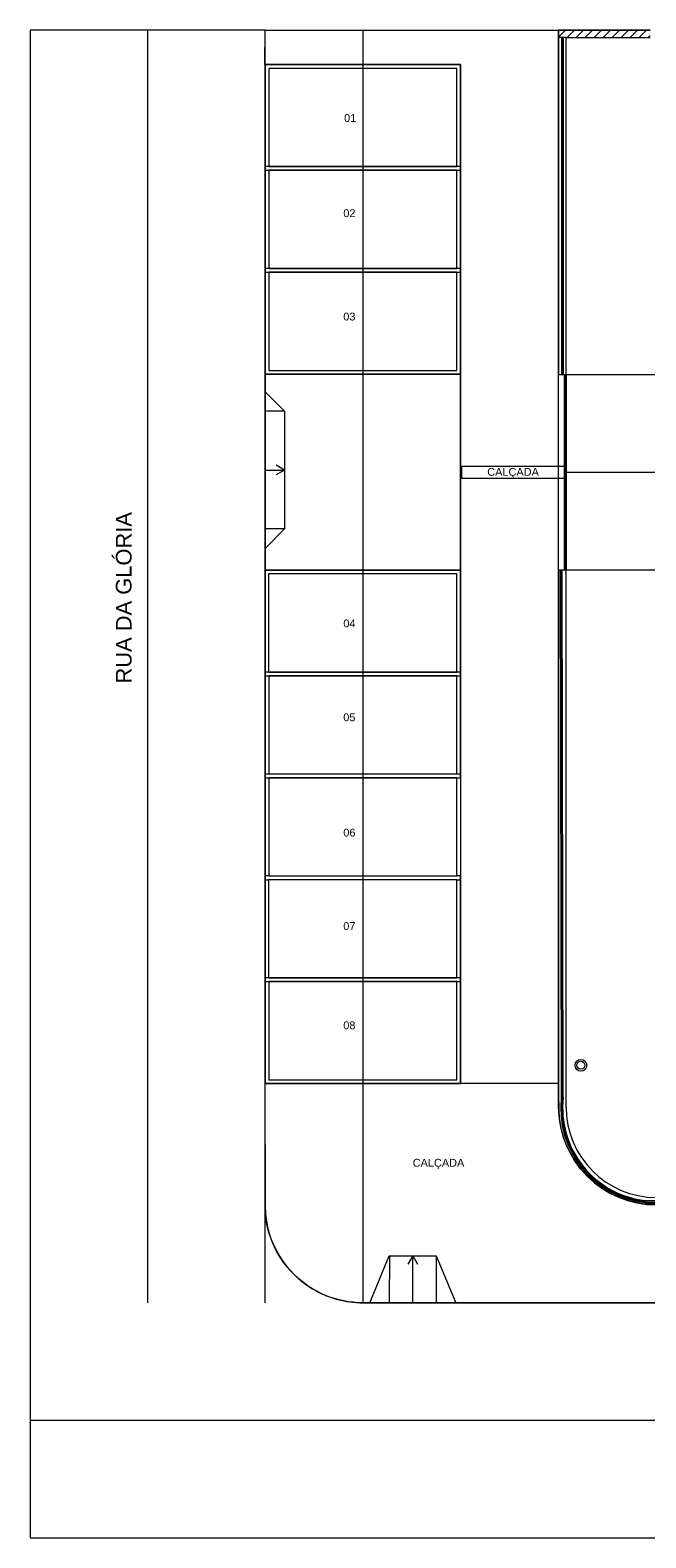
# Model space of a CAD drawing. Header units: millimetres. Extents: x 2826 to 3034, y 1533 to 1590.
# Tile 1 of 248: x 2908 to 2924, y 1533 to 1572. Entities that reach past the tile are written whole.
import ezdxf
from ezdxf.enums import TextEntityAlignment as Align

# ---------------------------------------------------------------- set-up
doc = ezdxf.new("R2010")
doc.units = ezdxf.units.MM
doc.layers.add('_Caneta_No__220', color=7, linetype='Continuous', lineweight=15, true_color=0x8a8a8a)
doc.styles.add('ESTILO_GERADO_2', font='arial.ttf')
pattern_1 = [(45, (15.86372, 12.64105), (-0.1149048, 0.1149048), [])]

# ---------------------------------------------------------------- blocks, each defined once
blk = doc.blocks.new('A$Cf44ad3b2')
at = {"layer": '_Caneta_No__220'}
h = blk.add_hatch(dxfattribs=at)
h.set_pattern_fill('TIJOLO_COMUM_0005', color=256, style=0, pattern_type=2)
h.set_pattern_definition(pattern_1)
h.paths.add_polyline_path([(13.69, 38.312), (13.5, 38.502), (13.5, 38.312)])
h = blk.add_hatch(dxfattribs=at)
h.set_pattern_fill('TIJOLO_COMUM_0005', color=256, style=0, pattern_type=2)
h.set_pattern_definition(pattern_1)
h.paths.add_polyline_path([(13.69, 38.312), (15.84, 38.312), (15.84, 38.502), (13.5, 38.502)])
for p, q in [((3, 38.502), (3, 6.002)), ((5.997, 38.502), (5.997, 6.002)), ((8.497, 38.502), (8.497, 6.002)), ((13.5, 38.502), (15.84, 38.502)), ((13.5, 11.218), (13.5, 38.502)), ((13.69, 38.312), (13.5, 38.312)), ((13.69, 38.312), (13.5, 38.312)), ((13.622, 38.292), (13.572, 38.292)), ((13.572, 38.292), (13.572, 38.272)), ((13.572, 38.272), (13.572, 29.752)), ((13.622, 38.272), (13.622, 38.292)), ((13.622, 29.752), (13.622, 38.272)), ((10.997, 37.622), (5.997, 37.622)), ((5.997, 37.622), (5.997, 35.019)), ((10.997, 37.622), (5.997, 37.622)), ((5.997, 37.622), (5.997, 35.019)), ((10.9, 37.525), (6.094, 37.525)), ((6.094, 37.525), (6.094, 35.021)), ((10.9, 37.525), (6.094, 37.525)), ((6.094, 37.525), (6.094, 35.021)), ((10.9, 35.021), (10.9, 37.525)), ((10.9, 35.021), (10.9, 37.525)), ((10.997, 35.019), (10.997, 37.622)), ((10.997, 35.019), (10.997, 37.622)), ((10.997, 35.019), (5.997, 35.019)), ((10.997, 35.019), (5.997, 35.019)), ((5.997, 34.924), (5.997, 32.321)), ((5.997, 34.924), (5.997, 32.321)), ((5.997, 34.924), (10.997, 34.924)), ((5.997, 34.924), (10.997, 34.924)), ((6.094, 35.021), (10.9, 35.021)), ((6.094, 35.021), (10.9, 35.021)), ((10.9, 34.922), (6.094, 34.922)), ((6.094, 34.922), (6.094, 32.418)), ((10.9, 34.922), (6.094, 34.922)), ((6.094, 34.922), (6.094, 32.418)), ((10.9, 32.418), (10.9, 34.922)), ((10.9, 32.418), (10.9, 34.922)), ((10.997, 32.321), (10.997, 34.924)), ((10.997, 32.321), (10.997, 34.924)), ((11, 32.416), (6, 32.416)), ((6, 32.416), (6, 29.718)), ((11, 32.416), (6, 32.416)), ((6, 32.416), (6, 29.718)), ((6.094, 32.418), (10.9, 32.418)), ((6.094, 32.418), (10.9, 32.418)), ((11, 29.718), (11, 32.416)), ((11, 29.718), (11, 32.416)), ((5.997, 32.321), (10.997, 32.321)), ((5.997, 32.321), (10.997, 32.321)), ((10.903, 32.319), (6.097, 32.319)), ((6.097, 32.319), (6.097, 29.814)), ((10.903, 32.319), (6.097, 32.319)), ((6.097, 32.319), (6.097, 29.814)), ((10.903, 29.814), (10.903, 32.319)), ((10.903, 29.814), (10.903, 32.319)), ((6, 29.718), (6, 24.712)), ((11, 29.718), (6, 29.718)), ((6, 29.718), (11, 29.718)), ((6, 29.718), (11, 29.718)), ((6.097, 29.814), (10.903, 29.814)), ((6.097, 29.814), (10.903, 29.814)), ((11, 24.712), (11, 29.718)), ((13.572, 29.752), (13.572, 29.732)), ((13.572, 29.732), (13.622, 29.732)), ((13.622, 29.732), (13.622, 29.752)), ((13.695, 29.692), (13.645, 29.692)), ((13.645, 29.692), (13.645, 29.672)), ((13.645, 29.672), (13.645, 24.752)), ((13.695, 29.672), (13.695, 29.692)), ((13.695, 24.752), (13.695, 29.672)), ((6.5, 28.768), (6, 28.768)), ((6.5, 27.268), (6.283, 27.393)), ((11.026, 27.369), (13.66, 27.369)), ((11.026, 27.055), (11.026, 27.369)), ((13.66, 27.369), (13.66, 27.055)), ((6, 27.268), (6.5, 27.268)), ((6.5, 27.268), (6.283, 27.143)), ((13.66, 27.055), (11.026, 27.055)), ((13.69, 27.212), (20.843, 27.212)), ((6.5, 25.768), (6, 25.768)), ((10.994, 24.712), (5.994, 24.712)), ((5.994, 24.712), (5.994, 22.014)), ((10.994, 24.712), (5.994, 24.712)), ((5.994, 24.712), (5.994, 22.014)), ((6, 24.712), (6, 11.602)), ((11, 24.712), (6, 24.712)), ((6, 24.712), (11, 24.712)), ((10.994, 22.014), (10.994, 24.712)), ((10.994, 22.014), (10.994, 24.712)), ((11, 11.602), (11, 24.712)), ((13.591, 24.71), (13.541, 24.71)), ((13.541, 24.71), (13.541, 24.69)), ((13.541, 24.69), (13.568, 11.25)), ((13.579, 24.69), (13.554, 24.69)), ((13.554, 24.69), (13.58, 11.249)), ((13.605, 11.248), (13.579, 24.69)), ((13.591, 24.69), (13.591, 24.71)), ((13.618, 11.247), (13.591, 24.69)), ((13.645, 24.752), (13.645, 24.732)), ((13.645, 24.732), (13.695, 24.732)), ((13.695, 24.732), (13.695, 24.752)), ((10.897, 24.615), (6.09, 24.615)), ((6.09, 24.615), (6.09, 22.11)), ((10.897, 24.615), (6.09, 24.615)), ((6.09, 24.615), (6.09, 22.11)), ((10.897, 22.11), (10.897, 24.615)), ((10.897, 22.11), (10.897, 24.615)), ((5.994, 22.014), (10.994, 22.014)), ((5.994, 22.014), (10.994, 22.014)), ((10.997, 22.109), (5.997, 22.109)), ((5.997, 22.109), (5.997, 19.41)), ((10.997, 22.109), (5.997, 22.109)), ((5.997, 22.109), (5.997, 19.41)), ((6.09, 22.11), (10.897, 22.11)), ((6.09, 22.11), (10.897, 22.11)), ((10.9, 22.012), (6.094, 22.012)), ((6.094, 22.012), (6.094, 19.507)), ((10.9, 22.012), (6.094, 22.012)), ((6.094, 22.012), (6.094, 19.507)), ((10.9, 19.507), (10.9, 22.012)), ((10.9, 19.507), (10.9, 22.012)), ((10.997, 19.41), (10.997, 22.109)), ((10.997, 19.41), (10.997, 22.109)), ((5.997, 19.41), (10.997, 19.41)), ((5.997, 19.41), (10.997, 19.41)), ((11, 19.505), (6, 19.505)), ((6, 19.505), (6, 16.807)), ((11, 19.505), (6, 19.505)), ((6, 19.505), (6, 16.807)), ((6.094, 19.507), (10.9, 19.507)), ((6.094, 19.507), (10.9, 19.507)), ((10.903, 19.409), (6.097, 19.409)), ((6.097, 19.409), (6.097, 16.904)), ((10.903, 19.409), (6.097, 19.409)), ((6.097, 19.409), (6.097, 16.904)), ((10.903, 16.904), (10.903, 19.409)), ((10.903, 16.904), (10.903, 19.409)), ((11, 16.807), (11, 19.505)), ((11, 16.807), (11, 19.505)), ((6.097, 16.904), (5.994, 16.904)), ((5.994, 16.904), (5.994, 14.206)), ((6.097, 16.904), (5.994, 16.904)), ((5.994, 16.904), (5.994, 14.206)), ((6, 16.807), (6.09, 16.807)), ((6, 16.807), (6.09, 16.807)), ((6.09, 16.807), (6.09, 14.302)), ((10.897, 16.807), (6.09, 16.807)), ((6.09, 16.807), (6.09, 14.302)), ((6.097, 16.904), (10.903, 16.904)), ((10.897, 16.807), (11, 16.807)), ((10.897, 16.807), (11, 16.807)), ((10.897, 14.302), (10.897, 16.807)), ((10.897, 14.302), (10.897, 16.807)), ((10.994, 16.904), (10.903, 16.904)), ((10.994, 16.904), (10.903, 16.904)), ((10.994, 14.206), (10.994, 16.904)), ((10.994, 14.206), (10.994, 16.904)), ((10.997, 14.301), (5.997, 14.301)), ((5.997, 14.301), (5.997, 11.602)), ((10.997, 14.301), (5.997, 14.301)), ((5.997, 14.301), (5.997, 11.602)), ((6.09, 14.302), (10.897, 14.302)), ((6.09, 14.302), (10.897, 14.302)), ((10.997, 11.602), (10.997, 14.301)), ((10.997, 11.602), (10.997, 14.301)), ((5.994, 14.206), (10.994, 14.206)), ((5.994, 14.206), (10.994, 14.206)), ((10.9, 14.204), (6.094, 14.204)), ((6.094, 14.204), (6.094, 11.699)), ((10.9, 14.204), (6.094, 14.204)), ((6.094, 14.204), (6.094, 11.699)), ((10.9, 11.699), (10.9, 14.204)), ((10.9, 11.699), (10.9, 14.204)), ((5.997, 11.602), (10.997, 11.602)), ((5.997, 11.602), (10.997, 11.602)), ((6, 11.602), (11, 11.602)), ((6.094, 11.699), (10.9, 11.699)), ((6.094, 11.699), (10.9, 11.699)), ((13.5, 11.063), (13.5, 11.218)), ((13.5, 11.002), (13.5, 11.063)), ((13.507, 10.896), (13.5, 11.002)), ((13.521, 10.68), (13.507, 10.896)), ((13.561, 10.457), (13.521, 10.68)), ((13.628, 10.213), (13.561, 10.457)), ((13.706, 10.012), (13.628, 10.213)), ((13.906, 9.637), (13.706, 10.012)), ((14.054, 9.434), (13.906, 9.637)), ((14.253, 9.215), (14.054, 9.434)), ((14.604, 8.929), (14.253, 9.215)), ((14.915, 8.75), (14.604, 8.929)), ((15.102, 8.67), (14.915, 8.75)), ((15.363, 8.585), (15.102, 8.67)), ((15.679, 8.523), (15.363, 8.585)), ((34.262, 8.514), (15.679, 8.523)), ((15.704, 8.564), (15.973, 8.554)), ((15.705, 8.576), (15.974, 8.566)), ((15.975, 8.604), (15.707, 8.614)), ((15.975, 8.591), (15.707, 8.601)), ((9.176, 7.202), (9.174, 6.002)), ((9.774, 7.202), (9.649, 6.985)), ((9.774, 6.002), (9.774, 7.202)), ((9.774, 7.202), (9.899, 6.985)), ((10.374, 7.202), (10.374, 6.002)), ((68.59, 3), (0, 3))]:
    blk.add_line(p, q, dxfattribs=at)
for points in [[(13.5, 11.602), (11, 11.602), (10.994, 37.622), (5.994, 37.622), (6, 38.502), (13.5, 38.502), (13.5, 29.712), (13.69, 29.712), (13.69, 24.712), (13.5, 24.712)], [(13.61, 38.272), (13.585, 38.272), (13.585, 29.752), (13.61, 29.752)], [(13.61, 38.141), (13.585, 38.141), (13.585, 38.116), (13.61, 38.116)], [(13.61, 37.992), (13.585, 37.992), (13.585, 37.967), (13.61, 37.967)], [(13.61, 37.842), (13.585, 37.842), (13.585, 37.817), (13.61, 37.817)], [(6, 37.618), (6, 29.718), (11, 29.718), (11, 37.618)], [(13.61, 37.693), (13.585, 37.693), (13.585, 37.668), (13.61, 37.668)], [(13.61, 37.543), (13.585, 37.543), (13.585, 37.518), (13.61, 37.518)], [(13.61, 37.394), (13.585, 37.394), (13.585, 37.369), (13.61, 37.369)], [(13.61, 37.244), (13.585, 37.244), (13.585, 37.219), (13.61, 37.219)], [(13.61, 37.095), (13.585, 37.095), (13.585, 37.07), (13.61, 37.07)], [(13.61, 36.946), (13.585, 36.946), (13.585, 36.921), (13.61, 36.921)], [(13.61, 36.796), (13.585, 36.796), (13.585, 36.771), (13.61, 36.771)], [(13.61, 36.647), (13.585, 36.647), (13.585, 36.622), (13.61, 36.622)], [(13.61, 36.497), (13.585, 36.497), (13.585, 36.472), (13.61, 36.472)], [(13.61, 36.348), (13.585, 36.348), (13.585, 36.323), (13.61, 36.323)], [(13.61, 36.198), (13.585, 36.198), (13.585, 36.173), (13.61, 36.173)], [(13.61, 36.049), (13.585, 36.049), (13.585, 36.024), (13.61, 36.024)], [(13.61, 35.899), (13.585, 35.899), (13.585, 35.874), (13.61, 35.874)], [(13.61, 35.75), (13.585, 35.75), (13.585, 35.725), (13.61, 35.725)], [(13.61, 35.6), (13.585, 35.6), (13.585, 35.575), (13.61, 35.575)], [(13.61, 35.451), (13.585, 35.451), (13.585, 35.426), (13.61, 35.426)], [(13.61, 35.301), (13.585, 35.301), (13.585, 35.276), (13.61, 35.276)], [(13.61, 35.152), (13.585, 35.152), (13.585, 35.127), (13.61, 35.127)], [(13.61, 35.002), (13.585, 35.002), (13.585, 34.977), (13.61, 34.977)], [(13.61, 34.853), (13.585, 34.853), (13.585, 34.828), (13.61, 34.828)], [(13.61, 34.703), (13.585, 34.703), (13.585, 34.678), (13.61, 34.678)], [(13.61, 34.554), (13.585, 34.554), (13.585, 34.529), (13.61, 34.529)], [(13.61, 34.404), (13.585, 34.404), (13.585, 34.379), (13.61, 34.379)], [(13.61, 34.255), (13.585, 34.255), (13.585, 34.23), (13.61, 34.23)], [(13.61, 34.106), (13.585, 34.106), (13.585, 34.081), (13.61, 34.081)], [(13.61, 33.956), (13.585, 33.956), (13.585, 33.931), (13.61, 33.931)], [(13.61, 33.807), (13.585, 33.807), (13.585, 33.782), (13.61, 33.782)], [(13.61, 33.657), (13.585, 33.657), (13.585, 33.632), (13.61, 33.632)], [(13.61, 33.508), (13.585, 33.508), (13.585, 33.483), (13.61, 33.483)], [(13.61, 33.358), (13.585, 33.358), (13.585, 33.333), (13.61, 33.333)], [(13.61, 33.209), (13.585, 33.209), (13.585, 33.184), (13.61, 33.184)], [(13.61, 33.059), (13.585, 33.059), (13.585, 33.034), (13.61, 33.034)], [(13.61, 32.91), (13.585, 32.91), (13.585, 32.885), (13.61, 32.885)], [(13.61, 32.76), (13.585, 32.76), (13.585, 32.735), (13.61, 32.735)], [(13.61, 32.611), (13.585, 32.611), (13.585, 32.586), (13.61, 32.586)], [(13.61, 32.461), (13.585, 32.461), (13.585, 32.436), (13.61, 32.436)], [(13.61, 32.312), (13.585, 32.312), (13.585, 32.287), (13.61, 32.287)], [(13.61, 32.162), (13.585, 32.162), (13.585, 32.137), (13.61, 32.137)], [(13.61, 32.013), (13.585, 32.013), (13.585, 31.988), (13.61, 31.988)], [(13.61, 31.863), (13.585, 31.863), (13.585, 31.838), (13.61, 31.838)], [(13.61, 31.714), (13.585, 31.714), (13.585, 31.689), (13.61, 31.689)], [(13.61, 31.564), (13.585, 31.564), (13.585, 31.539), (13.61, 31.539)], [(13.61, 31.415), (13.585, 31.415), (13.585, 31.39), (13.61, 31.39)], [(13.61, 31.266), (13.585, 31.266), (13.585, 31.241), (13.61, 31.241)], [(13.61, 31.116), (13.585, 31.116), (13.585, 31.091), (13.61, 31.091)], [(13.61, 30.967), (13.585, 30.967), (13.585, 30.942), (13.61, 30.942)], [(13.61, 30.817), (13.585, 30.817), (13.585, 30.792), (13.61, 30.792)], [(13.61, 30.668), (13.585, 30.668), (13.585, 30.643), (13.61, 30.643)], [(13.61, 30.518), (13.585, 30.518), (13.585, 30.493), (13.61, 30.493)], [(13.61, 30.369), (13.585, 30.369), (13.585, 30.344), (13.61, 30.344)], [(13.61, 30.219), (13.585, 30.219), (13.585, 30.194), (13.61, 30.194)], [(13.61, 30.07), (13.585, 30.07), (13.585, 30.045), (13.61, 30.045)], [(13.61, 29.92), (13.585, 29.92), (13.585, 29.895), (13.61, 29.895)], [(13.658, 24.752), (13.683, 24.752), (13.683, 29.672), (13.658, 29.672)], [(20.843, 24.712), (13.69, 24.712), (13.69, 29.712), (20.843, 29.712)], [(6.5, 28.768), (6.5, 25.768), (6, 25.268), (6, 25.768), (6, 28.768), (6, 29.268)], [(13.658, 29.504), (13.683, 29.504), (13.683, 29.529), (13.658, 29.529)], [(13.658, 29.355), (13.683, 29.355), (13.683, 29.38), (13.658, 29.38)], [(13.658, 29.205), (13.683, 29.205), (13.683, 29.23), (13.658, 29.23)], [(13.658, 29.056), (13.683, 29.056), (13.683, 29.081), (13.658, 29.081)], [(13.658, 28.907), (13.683, 28.907), (13.683, 28.932), (13.658, 28.932)], [(13.658, 28.758), (13.683, 28.758), (13.683, 28.783), (13.658, 28.783)], [(13.658, 28.609), (13.683, 28.609), (13.683, 28.634), (13.658, 28.634)], [(13.658, 28.46), (13.683, 28.46), (13.683, 28.485), (13.658, 28.485)], [(13.658, 28.311), (13.683, 28.311), (13.683, 28.336), (13.658, 28.336)], [(13.658, 28.162), (13.683, 28.162), (13.683, 28.187), (13.658, 28.187)], [(13.658, 28.013), (13.683, 28.013), (13.683, 28.038), (13.658, 28.038)], [(13.658, 27.864), (13.683, 27.864), (13.683, 27.889), (13.658, 27.889)], [(13.658, 27.715), (13.683, 27.715), (13.683, 27.74), (13.658, 27.74)], [(13.658, 27.565), (13.683, 27.565), (13.683, 27.59), (13.658, 27.59)], [(13.658, 27.416), (13.683, 27.416), (13.683, 27.441), (13.658, 27.441)], [(13.658, 27.267), (13.683, 27.267), (13.683, 27.292), (13.658, 27.292)], [(13.658, 27.118), (13.683, 27.118), (13.683, 27.143), (13.658, 27.143)], [(13.658, 26.969), (13.683, 26.969), (13.683, 26.994), (13.658, 26.994)], [(13.658, 26.82), (13.683, 26.82), (13.683, 26.845), (13.658, 26.845)], [(13.658, 26.671), (13.683, 26.671), (13.683, 26.696), (13.658, 26.696)], [(13.658, 26.522), (13.683, 26.522), (13.683, 26.547), (13.658, 26.547)], [(13.658, 26.373), (13.683, 26.373), (13.683, 26.398), (13.658, 26.398)], [(13.658, 26.224), (13.683, 26.224), (13.683, 26.249), (13.658, 26.249)], [(13.658, 26.075), (13.683, 26.075), (13.683, 26.1), (13.658, 26.1)], [(13.658, 25.925), (13.683, 25.925), (13.683, 25.95), (13.658, 25.95)], [(13.658, 25.776), (13.683, 25.776), (13.683, 25.801), (13.658, 25.801)], [(13.658, 25.627), (13.683, 25.627), (13.683, 25.652), (13.658, 25.652)], [(13.658, 25.478), (13.683, 25.478), (13.683, 25.503), (13.658, 25.503)], [(13.658, 25.329), (13.683, 25.329), (13.683, 25.354), (13.658, 25.354)], [(13.658, 25.18), (13.683, 25.18), (13.683, 25.205), (13.658, 25.205)], [(13.658, 25.031), (13.683, 25.031), (13.683, 25.056), (13.658, 25.056)], [(13.658, 24.882), (13.683, 24.882), (13.683, 24.907), (13.658, 24.907)], [(13.554, 24.522), (13.579, 24.522), (13.579, 24.547), (13.554, 24.547)], [(13.554, 24.373), (13.579, 24.373), (13.579, 24.398), (13.554, 24.398)], [(13.555, 24.223), (13.58, 24.223), (13.58, 24.248), (13.555, 24.248)], [(13.555, 24.074), (13.58, 24.074), (13.58, 24.099), (13.555, 24.099)], [(13.555, 23.924), (13.58, 23.925), (13.58, 23.95), (13.555, 23.949)], [(13.555, 23.775), (13.58, 23.775), (13.58, 23.8), (13.555, 23.8)], [(13.556, 23.626), (13.581, 23.626), (13.581, 23.651), (13.556, 23.651)], [(13.556, 23.476), (13.581, 23.476), (13.581, 23.501), (13.556, 23.501)], [(13.556, 23.327), (13.581, 23.327), (13.581, 23.352), (13.556, 23.352)], [(13.557, 23.178), (13.582, 23.178), (13.582, 23.203), (13.557, 23.203)], [(13.557, 23.028), (13.582, 23.028), (13.582, 23.053), (13.557, 23.053)], [(13.557, 22.879), (13.582, 22.879), (13.582, 22.904), (13.557, 22.904)], [(13.558, 22.73), (13.583, 22.73), (13.583, 22.755), (13.558, 22.755)], [(13.558, 22.58), (13.583, 22.58), (13.583, 22.605), (13.558, 22.605)], [(13.558, 22.431), (13.583, 22.431), (13.583, 22.456), (13.558, 22.456)], [(13.558, 22.282), (13.583, 22.282), (13.583, 22.307), (13.558, 22.307)], [(13.559, 22.132), (13.584, 22.132), (13.584, 22.157), (13.559, 22.157)], [(13.559, 21.983), (13.584, 21.983), (13.584, 22.008), (13.559, 22.008)], [(13.559, 21.834), (13.584, 21.834), (13.584, 21.859), (13.559, 21.859)], [(13.56, 21.684), (13.585, 21.684), (13.585, 21.709), (13.56, 21.709)], [(13.56, 21.535), (13.585, 21.535), (13.585, 21.56), (13.56, 21.56)], [(13.56, 21.385), (13.585, 21.386), (13.585, 21.411), (13.56, 21.41)], [(13.561, 21.236), (13.586, 21.236), (13.585, 21.261), (13.56, 21.261)], [(13.561, 21.087), (13.586, 21.087), (13.586, 21.112), (13.561, 21.112)], [(13.561, 20.937), (13.586, 20.937), (13.586, 20.962), (13.561, 20.962)], [(13.561, 20.788), (13.586, 20.788), (13.586, 20.813), (13.561, 20.813)], [(13.562, 20.639), (13.587, 20.639), (13.587, 20.664), (13.562, 20.664)], [(13.562, 20.489), (13.587, 20.489), (13.587, 20.514), (13.562, 20.514)], [(13.562, 20.34), (13.587, 20.34), (13.587, 20.365), (13.562, 20.365)], [(13.563, 20.191), (13.588, 20.191), (13.588, 20.216), (13.563, 20.216)], [(13.563, 20.041), (13.588, 20.041), (13.588, 20.066), (13.563, 20.066)], [(13.563, 19.892), (13.588, 19.892), (13.588, 19.917), (13.563, 19.917)], [(13.564, 19.743), (13.589, 19.743), (13.588, 19.768), (13.563, 19.768)], [(13.564, 19.593), (13.589, 19.593), (13.589, 19.618), (13.564, 19.618)], [(13.564, 19.444), (13.589, 19.444), (13.589, 19.469), (13.564, 19.469)], [(13.564, 19.295), (13.589, 19.295), (13.589, 19.32), (13.564, 19.32)], [(13.565, 19.145), (13.59, 19.145), (13.59, 19.17), (13.565, 19.17)], [(13.565, 18.996), (13.59, 18.996), (13.59, 19.021), (13.565, 19.021)], [(13.565, 18.846), (13.59, 18.847), (13.59, 18.872), (13.565, 18.871)], [(13.566, 18.697), (13.591, 18.697), (13.591, 18.722), (13.566, 18.722)], [(13.566, 18.548), (13.591, 18.548), (13.591, 18.573), (13.566, 18.573)], [(13.566, 18.398), (13.591, 18.398), (13.591, 18.423), (13.566, 18.423)], [(13.566, 18.249), (13.591, 18.249), (13.591, 18.274), (13.566, 18.274)], [(13.567, 18.1), (13.592, 18.1), (13.592, 18.125), (13.567, 18.125)], [(13.567, 17.95), (13.592, 17.95), (13.592, 17.975), (13.567, 17.975)], [(13.567, 17.801), (13.592, 17.801), (13.592, 17.826), (13.567, 17.826)], [(13.568, 17.652), (13.593, 17.652), (13.593, 17.677), (13.568, 17.677)], [(13.568, 17.502), (13.593, 17.502), (13.593, 17.527), (13.568, 17.527)], [(13.568, 17.353), (13.593, 17.353), (13.593, 17.378), (13.568, 17.378)], [(13.569, 17.204), (13.594, 17.204), (13.594, 17.229), (13.569, 17.229)], [(13.569, 17.054), (13.594, 17.054), (13.594, 17.079), (13.569, 17.079)], [(13.569, 16.905), (13.594, 16.905), (13.594, 16.93), (13.569, 16.93)], [(13.569, 16.756), (13.594, 16.756), (13.594, 16.781), (13.569, 16.781)], [(13.57, 16.606), (13.595, 16.606), (13.595, 16.631), (13.57, 16.631)], [(13.57, 16.457), (13.595, 16.457), (13.595, 16.482), (13.57, 16.482)], [(13.57, 16.307), (13.595, 16.308), (13.595, 16.333), (13.57, 16.332)], [(13.571, 16.158), (13.596, 16.158), (13.596, 16.183), (13.571, 16.183)], [(13.571, 16.009), (13.596, 16.009), (13.596, 16.034), (13.571, 16.034)], [(13.571, 15.859), (13.596, 15.859), (13.596, 15.884), (13.571, 15.884)], [(13.572, 15.71), (13.597, 15.71), (13.597, 15.735), (13.572, 15.735)], [(13.572, 15.561), (13.597, 15.561), (13.597, 15.586), (13.572, 15.586)], [(13.572, 15.411), (13.597, 15.411), (13.597, 15.436), (13.572, 15.436)], [(13.572, 15.262), (13.597, 15.262), (13.597, 15.287), (13.572, 15.287)], [(13.573, 15.113), (13.598, 15.113), (13.598, 15.138), (13.573, 15.138)], [(13.573, 14.963), (13.598, 14.963), (13.598, 14.988), (13.573, 14.988)], [(13.573, 14.814), (13.598, 14.814), (13.598, 14.839), (13.573, 14.839)], [(13.574, 14.665), (13.599, 14.665), (13.599, 14.69), (13.574, 14.69)], [(13.574, 14.515), (13.599, 14.515), (13.599, 14.54), (13.574, 14.54)], [(13.574, 14.366), (13.599, 14.366), (13.599, 14.391), (13.574, 14.391)], [(13.575, 14.217), (13.6, 14.217), (13.599, 14.242), (13.574, 14.242)], [(13.575, 14.067), (13.6, 14.067), (13.6, 14.092), (13.575, 14.092)], [(13.575, 13.918), (13.6, 13.918), (13.6, 13.943), (13.575, 13.943)], [(13.575, 13.768), (13.6, 13.769), (13.6, 13.794), (13.575, 13.793)], [(13.576, 13.619), (13.601, 13.619), (13.601, 13.644), (13.576, 13.644)], [(13.576, 13.47), (13.601, 13.47), (13.601, 13.495), (13.576, 13.495)], [(13.576, 13.32), (13.601, 13.32), (13.601, 13.345), (13.576, 13.345)], [(13.577, 13.171), (13.602, 13.171), (13.602, 13.196), (13.577, 13.196)], [(13.577, 13.022), (13.602, 13.022), (13.602, 13.047), (13.577, 13.047)], [(13.577, 12.872), (13.602, 12.872), (13.602, 12.897), (13.577, 12.897)], [(13.578, 12.723), (13.603, 12.723), (13.602, 12.748), (13.577, 12.748)], [(13.578, 12.574), (13.603, 12.574), (13.603, 12.599), (13.578, 12.599)], [(13.578, 12.424), (13.603, 12.424), (13.603, 12.449), (13.578, 12.449)], [(13.578, 12.275), (13.603, 12.275), (13.603, 12.3), (13.578, 12.3)], [(13.579, 12.126), (13.604, 12.126), (13.604, 12.151), (13.579, 12.151)], [(13.579, 11.976), (13.604, 11.976), (13.604, 12.001), (13.579, 12.001)], [(13.579, 11.827), (13.604, 11.827), (13.604, 11.852), (13.579, 11.852)], [(13.58, 11.678), (13.605, 11.678), (13.605, 11.703), (13.58, 11.703)], [(13.58, 11.528), (13.605, 11.528), (13.605, 11.553), (13.58, 11.553)], [(13.58, 11.379), (13.605, 11.379), (13.605, 11.404), (13.58, 11.404)], [(13.565, 10.941), (13.59, 10.941), (13.59, 10.966), (13.565, 10.966)], [(13.567, 11.087), (13.592, 11.085), (13.594, 11.11), (13.569, 11.112)], [(13.572, 10.795), (13.596, 10.797), (13.595, 10.822), (13.57, 10.82)], [(13.587, 10.65), (13.612, 10.653), (13.608, 10.678), (13.584, 10.675)], [(13.611, 10.506), (13.635, 10.511), (13.631, 10.535), (13.606, 10.531)], [(13.643, 10.364), (13.668, 10.37), (13.661, 10.394), (13.637, 10.388)], [(13.685, 10.224), (13.708, 10.232), (13.701, 10.256), (13.677, 10.248)], [(13.734, 10.087), (13.757, 10.096), (13.748, 10.119), (13.725, 10.11)], [(13.792, 9.953), (13.815, 9.963), (13.804, 9.986), (13.781, 9.976)], [(13.858, 9.823), (13.88, 9.835), (13.868, 9.857), (13.846, 9.845)], [(13.931, 9.697), (13.952, 9.71), (13.939, 9.731), (13.918, 9.718)], [(14.012, 9.575), (14.032, 9.59), (14.018, 9.61), (13.997, 9.596)], [(14.1, 9.459), (14.119, 9.475), (14.104, 9.494), (14.084, 9.479)], [(14.195, 9.348), (14.213, 9.365), (14.197, 9.384), (14.178, 9.367)], [(14.296, 9.244), (14.314, 9.261), (14.296, 9.279), (14.279, 9.261)], [(14.404, 9.145), (14.42, 9.164), (14.401, 9.18), (14.385, 9.162)], [(14.517, 9.053), (14.533, 9.073), (14.513, 9.088), (14.497, 9.069)], [(14.636, 8.969), (14.65, 8.989), (14.629, 9.003), (14.615, 8.983)], [(14.76, 8.891), (14.772, 8.913), (14.751, 8.925), (14.738, 8.904)], [(14.888, 8.821), (14.899, 8.844), (14.877, 8.855), (14.865, 8.833)], [(15.02, 8.759), (15.03, 8.782), (15.007, 8.792), (14.997, 8.769)], [(15.155, 8.705), (15.164, 8.729), (15.14, 8.738), (15.132, 8.714)], [(15.294, 8.66), (15.301, 8.684), (15.277, 8.691), (15.27, 8.667)], [(15.435, 8.623), (15.44, 8.647), (15.416, 8.653), (15.41, 8.628)], [(15.578, 8.594), (15.582, 8.619), (15.557, 8.623), (15.553, 8.598)], [(8.674, 6.002), (9.174, 7.202), (10.374, 7.202), (10.874, 6.002), (10.374, 6.002), (9.174, 6.002)]]:
    blk.add_lwpolyline(points, close=True, dxfattribs=at)
for points in [[(0, 38.502), (0, 0), (15.561, 0), (62.59, 0), (62.59, 0.002), (68.59, 0.002), (68.59, 38.502), (62.59, 38.502), (62.59, 8.502, -0.414214), (60.09, 6.002), (15.561, 6.002), (8.5, 6.002, -0.414214), (6, 8.502), (6, 38.502)], [(13.577, 38.272, 1), (13.617, 38.272, 1)], [(13.577, 38.122, 1), (13.617, 38.122, 1)], [(13.577, 37.973, 1), (13.617, 37.973, 1)], [(13.577, 37.823, 1), (13.617, 37.823, 1)], [(13.577, 37.674, 1), (13.617, 37.674, 1)], [(13.577, 37.524, 1), (13.617, 37.524, 1)], [(13.577, 37.375, 1), (13.617, 37.375, 1)], [(13.577, 37.225, 1), (13.617, 37.225, 1)], [(13.577, 37.076, 1), (13.617, 37.076, 1)], [(13.577, 36.926, 1), (13.617, 36.926, 1)], [(13.577, 36.777, 1), (13.617, 36.777, 1)], [(13.577, 36.628, 1), (13.617, 36.628, 1)], [(13.577, 36.478, 1), (13.617, 36.478, 1)], [(13.577, 36.329, 1), (13.617, 36.329, 1)], [(13.577, 36.179, 1), (13.617, 36.179, 1)], [(13.577, 36.03, 1), (13.617, 36.03, 1)], [(13.577, 35.88, 1), (13.617, 35.88, 1)], [(13.577, 35.731, 1), (13.617, 35.731, 1)], [(13.577, 35.581, 1), (13.617, 35.581, 1)], [(13.577, 35.432, 1), (13.617, 35.432, 1)], [(13.577, 35.282, 1), (13.617, 35.282, 1)], [(13.577, 35.133, 1), (13.617, 35.133, 1)], [(13.577, 34.983, 1), (13.617, 34.983, 1)], [(13.577, 34.834, 1), (13.617, 34.834, 1)], [(13.577, 34.684, 1), (13.617, 34.684, 1)], [(13.577, 34.535, 1), (13.617, 34.535, 1)], [(13.577, 34.385, 1), (13.617, 34.385, 1)], [(13.577, 34.236, 1), (13.617, 34.236, 1)], [(13.577, 34.086, 1), (13.617, 34.086, 1)], [(13.577, 33.937, 1), (13.617, 33.937, 1)], [(13.577, 33.788, 1), (13.617, 33.788, 1)], [(13.577, 33.638, 1), (13.617, 33.638, 1)], [(13.577, 33.489, 1), (13.617, 33.489, 1)], [(13.577, 33.339, 1), (13.617, 33.339, 1)], [(13.577, 33.19, 1), (13.617, 33.19, 1)], [(13.577, 33.04, 1), (13.617, 33.04, 1)], [(13.577, 32.891, 1), (13.617, 32.891, 1)], [(13.577, 32.741, 1), (13.617, 32.741, 1)], [(13.577, 32.592, 1), (13.617, 32.592, 1)], [(13.577, 32.442, 1), (13.617, 32.442, 1)], [(13.577, 32.293, 1), (13.617, 32.293, 1)], [(13.577, 32.143, 1), (13.617, 32.143, 1)], [(13.577, 31.994, 1), (13.617, 31.994, 1)], [(13.577, 31.844, 1), (13.617, 31.844, 1)], [(13.577, 31.695, 1), (13.617, 31.695, 1)], [(13.577, 31.545, 1), (13.617, 31.545, 1)], [(13.577, 31.396, 1), (13.617, 31.396, 1)], [(13.577, 31.246, 1), (13.617, 31.246, 1)], [(13.577, 31.097, 1), (13.617, 31.097, 1)], [(13.577, 30.948, 1), (13.617, 30.948, 1)], [(13.577, 30.798, 1), (13.617, 30.798, 1)], [(13.577, 30.649, 1), (13.617, 30.649, 1)], [(13.577, 30.499, 1), (13.617, 30.499, 1)], [(13.577, 30.35, 1), (13.617, 30.35, 1)], [(13.577, 30.2, 1), (13.617, 30.2, 1)], [(13.577, 30.051, 1), (13.617, 30.051, 1)], [(13.577, 29.901, 1), (13.617, 29.901, 1)], [(13.577, 29.752, 1), (13.617, 29.752, 1)], [(13.69, 29.672, 1), (13.65, 29.672, 1)], [(13.69, 29.523, 1), (13.65, 29.523, 1)], [(13.69, 29.374, 1), (13.65, 29.374, 1)], [(13.69, 29.224, 1), (13.65, 29.224, 1)], [(13.69, 29.075, 1), (13.65, 29.075, 1)], [(13.69, 28.926, 1), (13.65, 28.926, 1)], [(13.69, 28.777, 1), (13.65, 28.777, 1)], [(13.69, 28.628, 1), (13.65, 28.628, 1)], [(13.69, 28.479, 1), (13.65, 28.479, 1)], [(13.69, 28.33, 1), (13.65, 28.33, 1)], [(13.69, 28.181, 1), (13.65, 28.181, 1)], [(13.69, 28.032, 1), (13.65, 28.032, 1)], [(13.69, 27.883, 1), (13.65, 27.883, 1)], [(13.69, 27.734, 1), (13.65, 27.734, 1)], [(13.69, 27.584, 1), (13.65, 27.584, 1)], [(13.69, 27.435, 1), (13.65, 27.435, 1)], [(13.69, 27.286, 1), (13.65, 27.286, 1)], [(13.69, 27.137, 1), (13.65, 27.137, 1)], [(13.69, 26.988, 1), (13.65, 26.988, 1)], [(13.69, 26.839, 1), (13.65, 26.839, 1)], [(13.69, 26.69, 1), (13.65, 26.69, 1)], [(13.69, 26.541, 1), (13.65, 26.541, 1)], [(13.69, 26.392, 1), (13.65, 26.392, 1)], [(13.69, 26.243, 1), (13.65, 26.243, 1)], [(13.69, 26.094, 1), (13.65, 26.094, 1)], [(13.69, 25.944, 1), (13.65, 25.944, 1)], [(13.69, 25.795, 1), (13.65, 25.795, 1)], [(13.69, 25.646, 1), (13.65, 25.646, 1)], [(13.69, 25.497, 1), (13.65, 25.497, 1)], [(13.69, 25.348, 1), (13.65, 25.348, 1)], [(13.69, 25.199, 1), (13.65, 25.199, 1)], [(13.69, 25.05, 1), (13.65, 25.05, 1)], [(13.586, 24.69, 1), (13.546, 24.69, 1)], [(13.69, 24.901, 1), (13.65, 24.901, 1)], [(13.69, 24.752, 1), (13.65, 24.752, 1)], [(13.586, 24.541, 1), (13.546, 24.541, 1)], [(13.587, 24.392, 1), (13.547, 24.392, 1)], [(13.587, 24.242, 1), (13.547, 24.242, 1)], [(13.587, 24.093, 1), (13.547, 24.093, 1)], [(13.588, 23.944, 1), (13.548, 23.944, 1)], [(13.588, 23.794, 1), (13.548, 23.794, 1)], [(13.588, 23.645, 1), (13.548, 23.645, 1)], [(13.589, 23.496, 1), (13.549, 23.495, 1)], [(13.589, 23.346, 1), (13.549, 23.346, 1)], [(13.589, 23.197, 1), (13.549, 23.197, 1)], [(13.589, 23.047, 1), (13.549, 23.047, 1)], [(13.59, 22.898, 1), (13.55, 22.898, 1)], [(13.59, 22.749, 1), (13.55, 22.749, 1)], [(13.59, 22.599, 1), (13.55, 22.599, 1)], [(13.591, 22.45, 1), (13.551, 22.45, 1)], [(13.591, 22.301, 1), (13.551, 22.301, 1)], [(13.591, 22.151, 1), (13.551, 22.151, 1)], [(13.592, 22.002, 1), (13.552, 22.002, 1)], [(13.592, 21.853, 1), (13.552, 21.853, 1)], [(13.592, 21.703, 1), (13.552, 21.703, 1)], [(13.592, 21.554, 1), (13.552, 21.554, 1)], [(13.593, 21.405, 1), (13.553, 21.405, 1)], [(13.593, 21.255, 1), (13.553, 21.255, 1)], [(13.593, 21.106, 1), (13.553, 21.106, 1)], [(13.594, 20.957, 1), (13.554, 20.956, 1)], [(13.594, 20.807, 1), (13.554, 20.807, 1)], [(13.594, 20.658, 1), (13.554, 20.658, 1)], [(13.594, 20.508, 1), (13.554, 20.508, 1)], [(13.595, 20.359, 1), (13.555, 20.359, 1)], [(13.595, 20.21, 1), (13.555, 20.21, 1)], [(13.595, 20.06, 1), (13.555, 20.06, 1)], [(13.596, 19.911, 1), (13.556, 19.911, 1)], [(13.596, 19.762, 1), (13.556, 19.762, 1)], [(13.596, 19.612, 1), (13.556, 19.612, 1)], [(13.597, 19.463, 1), (13.557, 19.463, 1)], [(13.597, 19.314, 1), (13.557, 19.314, 1)], [(13.597, 19.164, 1), (13.557, 19.164, 1)], [(13.597, 19.015, 1), (13.557, 19.015, 1)], [(13.598, 18.866, 1), (13.558, 18.866, 1)], [(13.598, 18.716, 1), (13.558, 18.716, 1)], [(13.598, 18.567, 1), (13.558, 18.567, 1)], [(13.599, 18.418, 1), (13.559, 18.417, 1)], [(13.599, 18.268, 1), (13.559, 18.268, 1)], [(13.599, 18.119, 1), (13.559, 18.119, 1)], [(13.6, 17.969, 1), (13.56, 17.969, 1)], [(13.6, 17.82, 1), (13.56, 17.82, 1)], [(13.6, 17.671, 1), (13.56, 17.671, 1)], [(13.6, 17.521, 1), (13.56, 17.521, 1)], [(13.601, 17.372, 1), (13.561, 17.372, 1)], [(13.601, 17.223, 1), (13.561, 17.223, 1)], [(13.601, 17.073, 1), (13.561, 17.073, 1)], [(13.602, 16.924, 1), (13.562, 16.924, 1)], [(13.602, 16.775, 1), (13.562, 16.775, 1)], [(13.602, 16.625, 1), (13.562, 16.625, 1)], [(13.603, 16.476, 1), (13.563, 16.476, 1)], [(13.603, 16.327, 1), (13.563, 16.326, 1)], [(13.603, 16.177, 1), (13.563, 16.177, 1)], [(13.603, 16.028, 1), (13.563, 16.028, 1)], [(13.604, 15.879, 1), (13.564, 15.878, 1)], [(13.604, 15.729, 1), (13.564, 15.729, 1)], [(13.604, 15.58, 1), (13.564, 15.58, 1)], [(13.605, 15.43, 1), (13.565, 15.43, 1)], [(13.605, 15.281, 1), (13.565, 15.281, 1)], [(13.605, 15.132, 1), (13.565, 15.132, 1)], [(13.606, 14.982, 1), (13.566, 14.982, 1)], [(13.606, 14.833, 1), (13.566, 14.833, 1)], [(13.606, 14.684, 1), (13.566, 14.684, 1)], [(13.606, 14.534, 1), (13.566, 14.534, 1)], [(13.607, 14.385, 1), (13.567, 14.385, 1)], [(13.607, 14.236, 1), (13.567, 14.236, 1)], [(13.607, 14.086, 1), (13.567, 14.086, 1)], [(13.608, 13.937, 1), (13.568, 13.937, 1)], [(13.608, 13.788, 1), (13.568, 13.787, 1)], [(13.608, 13.638, 1), (13.568, 13.638, 1)], [(13.608, 13.489, 1), (13.568, 13.489, 1)], [(13.609, 13.34, 1), (13.569, 13.339, 1)], [(13.609, 13.19, 1), (13.569, 13.19, 1)], [(13.609, 13.041, 1), (13.569, 13.041, 1)], [(13.61, 12.891, 1), (13.57, 12.891, 1)], [(13.61, 12.742, 1), (13.57, 12.742, 1)], [(13.61, 12.593, 1), (13.57, 12.593, 1)], [(13.611, 12.443, 1), (13.571, 12.443, 1)], [(13.611, 12.294, 1), (13.571, 12.294, 1)], [(13.611, 12.145, 1), (13.571, 12.145, 1)], [(13.611, 11.995, 1), (13.571, 11.995, 1)], [(13.612, 11.846, 1), (13.572, 11.846, 1)], [(13.612, 11.697, 1), (13.572, 11.697, 1)], [(13.612, 11.547, 1), (13.572, 11.547, 1)], [(13.613, 11.398, 1), (13.573, 11.398, 1)], [(13.613, 11.246, 1), (13.573, 11.251, 1)], [(13.597, 10.96, 1), (13.557, 10.96, 1)], [(13.601, 11.104, 1), (13.561, 11.106, 1)], [(13.603, 10.816, 1), (13.563, 10.813, 1)], [(13.617, 10.673, 1), (13.577, 10.668, 1)], [(13.639, 10.531, 1), (13.6, 10.523, 1)], [(13.67, 10.39, 1), (13.631, 10.38, 1)], [(13.71, 10.252, 1), (13.672, 10.24, 1)], [(13.758, 10.116, 1), (13.72, 10.102, 1)], [(13.813, 9.984, 1), (13.777, 9.967, 1)], [(13.877, 9.855, 1), (13.842, 9.836, 1)], [(13.949, 9.73, 1), (13.915, 9.709, 1)], [(14.028, 9.609, 1), (13.995, 9.587, 1)], [(14.114, 9.494, 1), (14.082, 9.469, 1)], [(14.206, 9.384, 1), (14.177, 9.357, 1)], [(14.306, 9.28, 1), (14.278, 9.252, 1)], [(14.411, 9.182, 1), (14.385, 9.152, 1)], [(14.522, 9.091, 1), (14.498, 9.059, 1)], [(14.639, 9.006, 1), (14.616, 8.973, 1)], [(14.76, 8.929, 1), (14.739, 8.894, 1)], [(14.886, 8.859, 1), (14.867, 8.823, 1)], [(15.015, 8.797, 1), (14.999, 8.76, 1)], [(15.149, 8.742, 1), (15.135, 8.705, 1)], [(15.285, 8.696, 1), (15.273, 8.658, 1)], [(15.424, 8.659, 1), (15.415, 8.62, 1)], [(15.565, 8.629, 1), (15.558, 8.59, 1)], [(15.706, 8.609, 1), (15.705, 8.569, 1)]]:
    blk.add_lwpolyline(points, format="xyb", close=True, dxfattribs=at)
for points in [[(13.5, 38.502), (13.5, 38.312)], [(15.84, 38.502), (13.5, 38.502)], [(13.5, 38.312), (13.5, 29.712)], [(13.69, 38.312), (15.84, 38.312)], [(13.69, 29.712), (13.69, 38.312)], [(13.5, 29.712), (13.69, 29.712)], [(13.69, 24.712), (13.5, 24.712)], [(13.5, 24.712), (13.5, 11.002)], [(13.69, 11.002), (13.69, 24.712)], [(34.691, 8.513), (15.69, 8.523), (15.363, 8.585), (15.113, 8.666), (14.915, 8.75), (14.604, 8.929), (14.272, 9.2), (14.071, 9.413), (13.906, 9.637), (13.706, 10.012), (13.628, 10.213), (13.561, 10.457), (13.521, 10.68), (13.5, 11.602), (10.997, 11.602), (5.997, 11.602), (6, 8.502), (6.013, 8.257), (6.035, 8.095), (6.067, 7.934), (6.109, 7.776), (6.161, 7.622), (6.258, 7.396), (6.378, 7.182), (6.421, 7.113), (6.517, 6.98), (6.62, 6.853), (6.716, 6.75), (6.852, 6.622), (6.956, 6.536), (7.045, 6.471), (7.198, 6.368), (7.322, 6.298), (7.363, 6.275), (7.436, 6.24), (7.543, 6.192), (7.62, 6.163), (7.745, 6.118), (7.813, 6.098), (7.933, 6.068), (8.093, 6.036), (8.233, 6.016), (8.418, 6.004), (8.5, 6.002), (15.689, 6.002), (34.691, 6.002)]]:
    blk.add_lwpolyline(points, dxfattribs=at)
for radius in [0.15, 0.102]:
    blk.add_circle((14.068, 12.067), radius, dxfattribs=at)
for centre, radius, start, end in [((15.979, 10.975), 2.427, 173.4971, 263.4768), ((15.979, 10.975), 2.415, 173.48, 263.4652), ((15.979, 10.975), 2.39, 173.4454, 263.4419), ((15.979, 10.975), 2.377, 173.4278, 263.4301), ((16, 11.002), 2.5, 180, 270), ((16, 11.002), 2.31, 180, 270)]:
    blk.add_arc(centre, radius, start, end, dxfattribs=at)
at = {"layer": '_Caneta_No__220', "style": 'ESTILO_GERADO_2'}
for s, p in [('01', (8.019, 36.157)), ('02', (8, 33.728)), ('03', (7.999, 31.088)), ('CALÇADA', (11.676, 27.121)), ('04', (8, 23.252)), ('05', (7.998, 20.854)), ('06', (7.999, 17.909)), ('07', (7.999, 15.523)), ('08', (7.999, 12.988)), ('CALÇADA', (9.772, 9.478))]:
    blk.add_text(s, height=0.2, dxfattribs=at).set_placement(p)
blk.add_text('RUA DA GLÓRIA', height=0.4, rotation=90, dxfattribs=at).set_placement((2.591, 21.817))
for p in [(50.271, 22.567), (50.871, 22.567)]:
    blk.add_attdef('txt', text='', height=0.12, dxfattribs=at).set_placement(p, align=Align.MIDDLE_CENTER)
blk.add_attdef('txt', text='', height=0.12, rotation=90, dxfattribs=at).set_placement((17.136, 18.425), align=Align.MIDDLE_CENTER)

msp = doc.modelspace()

# ---------------------------------------------------------------- block references
msp.add_blockref('A$Cf44ad3b2', (2907.796, 1533.293))

doc.saveas('drawing.dxf')
